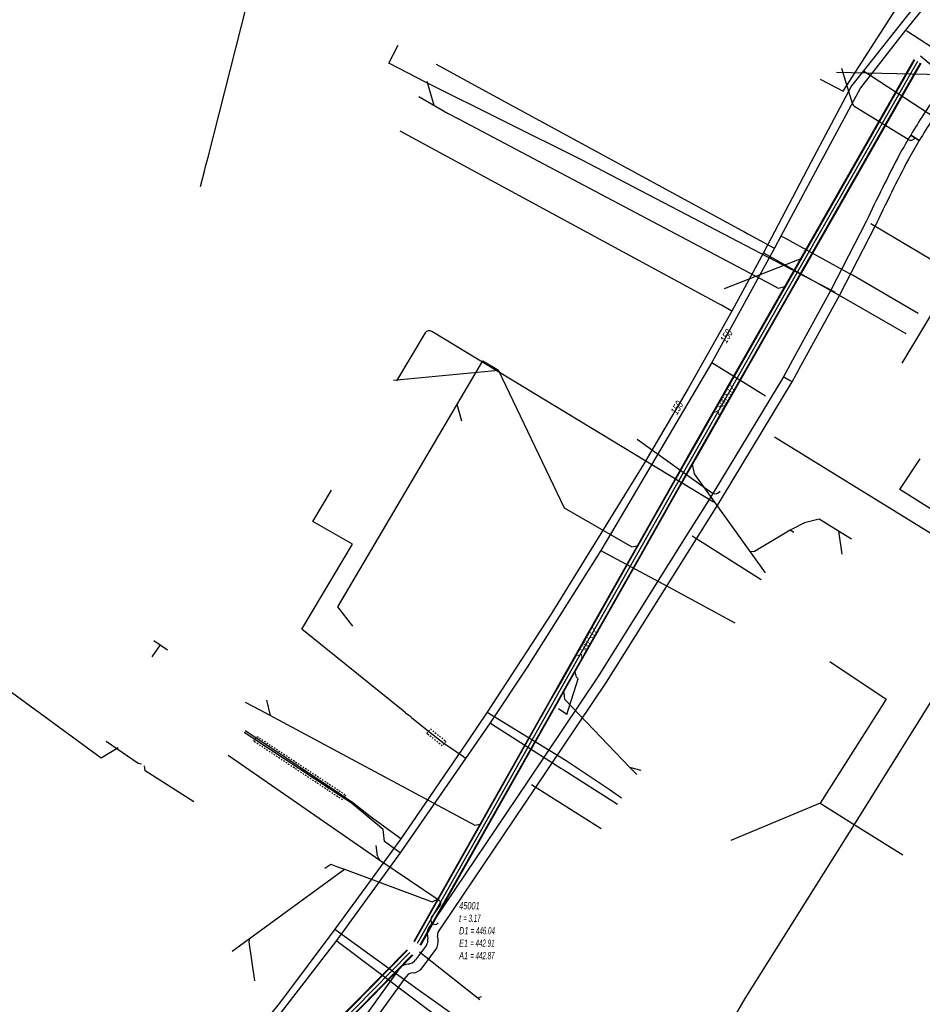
# Model space of a CAD drawing. Header units: metres. Extents: x 2695563 to 2696938, y 1260544 to 1262032.
# Tile 164 of 256: x 2696086 to 2696148, y 1261614 to 1261682. Entities that reach past the tile are written whole.
import ezdxf

# ---------------------------------------------------------------- set-up
doc = ezdxf.new("R2010")
doc.units = ezdxf.units.M
doc.linetypes.add('AUSGEZOGEN', pattern=[0])
doc.linetypes.add('VERDECKT2_S2', pattern=[0.18, 0.1, -0.08])
for name, color, linetype in [('AW_LK_ Haltung Text', 7, 'AUSGEZOGEN'), ('AW_LK_Haltung', 24, 'AUSGEZOGEN'), ('AW_LK_Normschacht Text', 24, 'AUSGEZOGEN'), ('EW_LK_Trasseabs', 1, 'AUSGEZOGEN'), ('EW_LK_Trasserand', 1, 'AUSGEZOGEN'), ('FM_LK_SW_TRASSEKANTE', 94, 'AUSGEZOGEN'), ('GA_LK_Leitung', 32, 'AUSGEZOGEN'), ('GA_LK_Leitung_Text', 32, 'AUSGEZOGEN'), ('GA_LK_Schutzrohr', 32, 'AUSGEZOGEN'), ('TV_LK_LEITUNG', 92, 'AUSGEZOGEN'), ('WA_LK_Leitung', 171, 'AUSGEZOGEN'), ('WA_LK_Leitung_Text', 171, 'AUSGEZOGEN'), ('WA_LK_Schutzrohr', 171, 'AUSGEZOGEN')]:
    doc.layers.add(name, color=color, linetype=linetype)
doc.styles.add('ARIAL', font='arial.ttf')
pattern_1 = [(0, (2708005, 1273150), (6075, 6075), [6075, -6075]), (90, (2708005, 1273150), (-6075, 6075), [6075, -6075])]

# ---------------------------------------------------------------- blocks, each defined once
blk = doc.blocks.new('COMPLEXOBJECT_1803')
at = {"layer": 'EW_LK_Trasserand', "color": 1, "linetype": 'AUSGEZOGEN', "transparency": 33554687}
for p, q in [((6148.655, 11677.778), (6148.352, 11677.334)), ((6146.533, 11674.52), (6147.121, 11674.14))]:
    blk.add_line(p, q, dxfattribs=at)
blk.add_lwpolyline([(6148.935, 11676.947), (6149.233, 11677.383), (6148.655, 11677.778)], dxfattribs=at)
for centre, radius, start, end in [((6189.707, 11648.607), 50.354, 145.21426, 149.02761), ((6191.149, 11647.677), 51.369, 145.26359, 148.99196)]:
    blk.add_arc(centre, radius, start, end, dxfattribs=at)
blk = doc.blocks.new('COMPLEXOBJECT_1806')
at = {"layer": 'EW_LK_Trasserand', "color": 1, "linetype": 'AUSGEZOGEN', "transparency": 33554687}
blk.add_line((6147.121, 11674.14), (6146.533, 11674.52), dxfattribs=at)
for points in [[(6143.455, 11668.533), (6141.017, 11663.801), (6138.352, 11658.949), (6137.725, 11657.806), (6138.324, 11657.444)], [(6138.324, 11657.444), (6138.94, 11658.566), (6141.635, 11663.472), (6144.08, 11668.217)]]:
    blk.add_lwpolyline(points, dxfattribs=at)
for centre, radius, start, end in [((6188.601, 11649.227), 49.086, 148.98372, 150.7772), ((6187.35, 11649.965), 46.934, 148.99655, 150.80278), ((6244.11, 11621.581), 111.067, 152.31099, 154.99271), ((6243.37, 11621.944), 109.543, 152.30243, 155.01258)]:
    blk.add_arc(centre, radius, start, end, dxfattribs=at)
blk = doc.blocks.new('COMPLEXOBJECT_1856')
at = {"layer": 'EW_LK_Trasserand', "color": 1, "linetype": 'AUSGEZOGEN', "transparency": 33554687}
for p, q in [((6113.112, 11619.13), (6113.141, 11618.935)), ((6113.853, 11618.908), (6113.821, 11619.118)), ((6113.043, 11618.504), (6112.291, 11617.481)), ((6112.766, 11616.945), (6113.693, 11618.207))]:
    blk.add_line(p, q, dxfattribs=at)
for points in [[(6113.883, 11619.444), (6114.155, 11619.837), (6120.593, 11629.386), (6125.492, 11636.684), (6131.716, 11646.606), (6133.189, 11648.955), (6133.514, 11649.482), (6138.324, 11657.444), (6137.725, 11657.806), (6132.916, 11649.847), (6132.595, 11649.325), (6131.123, 11646.978), (6124.905, 11637.065), (6120.012, 11629.776), (6113.578, 11620.232), (6113.222, 11619.72)], [(6111.161, 11616.859), (6107.836, 11612.241), (6103.716, 11606.866), (6098.741, 11600.721), (6093.882, 11595.203), (6092.657, 11593.84), (6082.613, 11582.524), (6076.104, 11575.638)], [(6076.578, 11575.121), (6083.13, 11582.051), (6093.179, 11593.374), (6094.405, 11594.737), (6099.276, 11600.269), (6104.266, 11606.433), (6108.398, 11611.824), (6111.634, 11616.319)]]:
    blk.add_lwpolyline(points, dxfattribs=at)
for centre, radius, start, end in [((6113.848, 11619.298), 0.755, 146.03092, 192.84706), ((6114.239, 11619.207), 0.427, 146.37589, 192.08782), ((6112.533, 11618.847), 0.615, 326.11438, 8.2656), ((6112.877, 11618.762), 0.987, 325.78475, 8.50076), ((6111.804, 11616.407), 0.786, 91.7115, 144.91206), ((6111.736, 11617.867), 0.676, 273.78051, 325.12683), ((6112.137, 11615.965), 0.615, 91.58948, 144.88541), ((6112.061, 11617.438), 0.86, 273.90427, 325.02997)]:
    blk.add_arc(centre, radius, start, end, dxfattribs=at)
blk = doc.blocks.new('COMPLEXOBJECT_2130')
at = {"layer": 'EW_LK_Trasseabs', "color": 1, "linetype": 'AUSGEZOGEN', "transparency": 33554687}
for p, q in [((6113.92, 11621.595), (6109.823, 11624.345)), ((6113.4, 11620.409), (6114, 11621.242))]:
    blk.add_line(p, q, dxfattribs=at)
for centre, radius, start, end in [((6113.783, 11621.378), 0.256, 327.83468, 57.70369), ((6113.638, 11620.228), 0.299, 142.82977, 319.5215)]:
    blk.add_arc(centre, radius, start, end, dxfattribs=at)
blk = doc.blocks.new('COMPLEXOBJECT_2165')
at = {"layer": 'EW_LK_Trasseabs', "color": 1, "linetype": 'AUSGEZOGEN', "transparency": 33554687}
blk.add_line((6112.956, 11660.832), (6110.982, 11657.521), dxfattribs=at)
blk.add_arc((6113.247, 11660.654), 0.341, 58.68551, 148.46334, dxfattribs=at)
blk = doc.blocks.new('COMPLEXOBJECT_2261')
at = {"layer": 'EW_LK_Trasseabs', "color": 1, "linetype": 'AUSGEZOGEN', "transparency": 33554687}
for p, q in [((6142.504, 11676.705), (6141.762, 11679.125)), ((6146.35, 11674.214), (6142.676, 11676.47))]:
    blk.add_line(p, q, dxfattribs=at)
blk.add_arc((6142.907, 11676.82), 0.419, 195.87627, 236.52564, dxfattribs=at)
blk = doc.blocks.new('COMPLEXOBJECT_2264')
at = {"layer": 'EW_LK_Trasseabs', "color": 1, "linetype": 'AUSGEZOGEN', "transparency": 33554687}
blk.add_line((6109.673, 11624.674), (6109.58, 11625.395), dxfattribs=at)
blk.add_arc((6110.358, 11624.788), 0.694, 189.41154, 219.60751, dxfattribs=at)

msp = doc.modelspace()

# ---------------------------------------------------------------- hatches: boundary and pattern name
at = {"layer": 'EW_LK_Trasserand', "lineweight": 18, "transparency": 33554687}
h = msp.add_hatch(dxfattribs=at)
h.set_pattern_fill('MUSTER', color=1, scale=6075, style=0, pattern_type=2)
h.set_pattern_definition(pattern_1)
h.paths.add_polyline_path([(2696149.625, 1261677.588), (2696149.322, 1261677.144), (2696149.26, 1261677.055), (2696149.199, 1261676.966), (2696149.138, 1261676.877), (2696149.077, 1261676.788), (2696149.016, 1261676.698), (2696148.955, 1261676.609), (2696148.895, 1261676.519), (2696148.835, 1261676.429), (2696148.775, 1261676.34), (2696148.715, 1261676.25), (2696148.655, 1261676.159), (2696148.596, 1261676.069), (2696148.536, 1261675.979), (2696148.477, 1261675.888), (2696148.418, 1261675.798), (2696148.36, 1261675.707), (2696148.301, 1261675.616), (2696148.243, 1261675.525), (2696148.185, 1261675.434), (2696148.127, 1261675.342), (2696148.069, 1261675.251), (2696148.012, 1261675.159), (2696147.954, 1261675.068), (2696147.897, 1261674.976), (2696147.84, 1261674.884), (2696147.784, 1261674.792), (2696147.727, 1261674.7), (2696147.671, 1261674.608), (2696147.615, 1261674.515), (2696147.559, 1261674.423), (2696147.503, 1261674.33), (2696148.091, 1261673.95), (2696148.147, 1261674.042), (2696148.202, 1261674.135), (2696148.259, 1261674.227), (2696148.315, 1261674.319), (2696148.371, 1261674.411), (2696148.428, 1261674.502), (2696148.485, 1261674.594), (2696148.542, 1261674.686), (2696148.599, 1261674.777), (2696148.656, 1261674.868), (2696148.714, 1261674.959), (2696148.771, 1261675.051), (2696148.829, 1261675.141), (2696148.888, 1261675.232), (2696148.946, 1261675.323), (2696149.004, 1261675.414), (2696149.063, 1261675.504), (2696149.122, 1261675.594), (2696149.181, 1261675.684), (2696149.24, 1261675.775), (2696149.3, 1261675.864), (2696149.36, 1261675.954), (2696149.419, 1261676.044), (2696149.479, 1261676.134), (2696149.54, 1261676.223), (2696149.6, 1261676.312), (2696149.661, 1261676.402), (2696149.722, 1261676.491), (2696149.782, 1261676.58), (2696149.844, 1261676.668), (2696149.905, 1261676.757), (2696150.203, 1261677.193)], flags=0)
h = msp.add_hatch(dxfattribs=at)
h.set_pattern_fill('MUSTER', color=1, scale=6075, style=0, pattern_type=2)
h.set_pattern_definition(pattern_1)
h.paths.add_polyline_path([(2696139.294, 1261657.254), (2696139.91, 1261658.376), (2696142.605, 1261663.282), (2696145.05, 1261668.027), (2696145.121, 1261668.178), (2696145.192, 1261668.33), (2696145.263, 1261668.481), (2696145.334, 1261668.632), (2696145.406, 1261668.783), (2696145.478, 1261668.934), (2696145.55, 1261669.085), (2696145.622, 1261669.236), (2696145.695, 1261669.386), (2696145.768, 1261669.537), (2696145.841, 1261669.687), (2696145.914, 1261669.837), (2696145.987, 1261669.987), (2696146.061, 1261670.137), (2696146.135, 1261670.287), (2696146.209, 1261670.437), (2696146.284, 1261670.587), (2696146.358, 1261670.736), (2696146.433, 1261670.886), (2696146.508, 1261671.035), (2696146.583, 1261671.184), (2696146.659, 1261671.333), (2696146.735, 1261671.482), (2696146.811, 1261671.631), (2696146.887, 1261671.78), (2696146.963, 1261671.929), (2696147.04, 1261672.077), (2696147.117, 1261672.225), (2696147.194, 1261672.374), (2696147.271, 1261672.522), (2696147.349, 1261672.67), (2696147.372, 1261672.712), (2696147.396, 1261672.753), (2696147.419, 1261672.795), (2696147.442, 1261672.836), (2696147.466, 1261672.878), (2696147.489, 1261672.92), (2696147.513, 1261672.961), (2696147.537, 1261673.003), (2696147.56, 1261673.044), (2696147.584, 1261673.085), (2696147.608, 1261673.127), (2696147.631, 1261673.168), (2696147.655, 1261673.21), (2696147.679, 1261673.251), (2696147.703, 1261673.292), (2696147.727, 1261673.334), (2696147.751, 1261673.375), (2696147.775, 1261673.416), (2696147.799, 1261673.457), (2696147.823, 1261673.498), (2696147.847, 1261673.54), (2696147.871, 1261673.581), (2696147.896, 1261673.622), (2696147.92, 1261673.663), (2696147.944, 1261673.704), (2696147.969, 1261673.745), (2696147.993, 1261673.786), (2696148.017, 1261673.827), (2696148.042, 1261673.868), (2696148.066, 1261673.909), (2696148.091, 1261673.95), (2696147.503, 1261674.33), (2696147.477, 1261674.288), (2696147.452, 1261674.245), (2696147.427, 1261674.202), (2696147.401, 1261674.16), (2696147.376, 1261674.117), (2696147.351, 1261674.075), (2696147.325, 1261674.032), (2696147.3, 1261673.989), (2696147.275, 1261673.947), (2696147.25, 1261673.904), (2696147.225, 1261673.861), (2696147.2, 1261673.818), (2696147.175, 1261673.776), (2696147.15, 1261673.733), (2696147.125, 1261673.69), (2696147.1, 1261673.647), (2696147.075, 1261673.604), (2696147.05, 1261673.561), (2696147.026, 1261673.518), (2696147.001, 1261673.475), (2696146.976, 1261673.432), (2696146.952, 1261673.389), (2696146.927, 1261673.346), (2696146.902, 1261673.303), (2696146.878, 1261673.26), (2696146.854, 1261673.217), (2696146.829, 1261673.174), (2696146.805, 1261673.131), (2696146.78, 1261673.087), (2696146.756, 1261673.044), (2696146.732, 1261673.001), (2696146.654, 1261672.852), (2696146.577, 1261672.704), (2696146.499, 1261672.555), (2696146.422, 1261672.406), (2696146.345, 1261672.257), (2696146.269, 1261672.108), (2696146.192, 1261671.959), (2696146.116, 1261671.809), (2696146.04, 1261671.66), (2696145.964, 1261671.51), (2696145.888, 1261671.361), (2696145.813, 1261671.211), (2696145.738, 1261671.061), (2696145.663, 1261670.911), (2696145.588, 1261670.761), (2696145.514, 1261670.61), (2696145.44, 1261670.46), (2696145.366, 1261670.309), (2696145.292, 1261670.159), (2696145.219, 1261670.008), (2696145.145, 1261669.857), (2696145.072, 1261669.706), (2696144.999, 1261669.555), (2696144.927, 1261669.404), (2696144.854, 1261669.253), (2696144.782, 1261669.102), (2696144.71, 1261668.95), (2696144.639, 1261668.798), (2696144.567, 1261668.647), (2696144.496, 1261668.495), (2696144.425, 1261668.343), (2696141.987, 1261663.611), (2696139.322, 1261658.759), (2696138.695, 1261657.616)], flags=0)
h = msp.add_hatch(dxfattribs=at)
h.set_pattern_fill('MUSTER', color=1, scale=6075, style=0, pattern_type=2)
h.set_pattern_definition(pattern_1)
h.paths.add_polyline_path([(2696071.963, 1261570.527), (2696072.163, 1261570.641), (2696072.362, 1261570.758), (2696072.559, 1261570.876), (2696072.756, 1261570.996), (2696072.951, 1261571.118), (2696073.145, 1261571.242), (2696073.338, 1261571.368), (2696073.53, 1261571.496), (2696073.72, 1261571.626), (2696073.909, 1261571.758), (2696074.097, 1261571.891), (2696074.283, 1261572.027), (2696074.468, 1261572.164), (2696074.652, 1261572.303), (2696074.834, 1261572.444), (2696075.015, 1261572.586), (2696075.194, 1261572.731), (2696075.372, 1261572.877), (2696075.549, 1261573.025), (2696075.724, 1261573.174), (2696075.898, 1261573.326), (2696076.07, 1261573.479), (2696076.24, 1261573.634), (2696076.409, 1261573.79), (2696076.577, 1261573.948), (2696076.743, 1261574.108), (2696076.907, 1261574.269), (2696077.07, 1261574.432), (2696077.231, 1261574.597), (2696077.39, 1261574.763), (2696077.548, 1261574.931), (2696084.1, 1261581.861), (2696094.149, 1261593.184), (2696095.375, 1261594.547), (2696100.246, 1261600.079), (2696105.236, 1261606.243), (2696109.368, 1261611.634), (2696112.604, 1261616.129), (2696112.615, 1261616.144), (2696112.626, 1261616.159), (2696112.638, 1261616.173), (2696112.65, 1261616.187), (2696112.663, 1261616.2), (2696112.675, 1261616.213), (2696112.689, 1261616.226), (2696112.703, 1261616.238), (2696112.717, 1261616.25), (2696112.731, 1261616.262), (2696112.746, 1261616.273), (2696112.761, 1261616.284), (2696112.776, 1261616.294), (2696112.792, 1261616.303), (2696112.808, 1261616.313), (2696112.824, 1261616.321), (2696112.841, 1261616.33), (2696112.858, 1261616.337), (2696112.874, 1261616.345), (2696112.892, 1261616.351), (2696112.909, 1261616.357), (2696112.927, 1261616.363), (2696112.944, 1261616.368), (2696112.962, 1261616.373), (2696112.98, 1261616.377), (2696112.998, 1261616.381), (2696113.017, 1261616.384), (2696113.035, 1261616.386), (2696113.053, 1261616.388), (2696113.072, 1261616.389), (2696113.09, 1261616.39), (2696113.115, 1261616.392), (2696113.139, 1261616.395), (2696113.164, 1261616.398), (2696113.188, 1261616.402), (2696113.212, 1261616.407), (2696113.237, 1261616.413), (2696113.26, 1261616.419), (2696113.284, 1261616.426), (2696113.308, 1261616.434), (2696113.331, 1261616.442), (2696113.354, 1261616.451), (2696113.377, 1261616.46), (2696113.399, 1261616.471), (2696113.422, 1261616.482), (2696113.444, 1261616.493), (2696113.465, 1261616.505), (2696113.486, 1261616.518), (2696113.507, 1261616.532), (2696113.528, 1261616.546), (2696113.548, 1261616.56), (2696113.567, 1261616.575), (2696113.586, 1261616.591), (2696113.605, 1261616.607), (2696113.623, 1261616.624), (2696113.641, 1261616.641), (2696113.658, 1261616.659), (2696113.675, 1261616.677), (2696113.691, 1261616.696), (2696113.706, 1261616.715), (2696113.722, 1261616.735), (2696113.736, 1261616.755), (2696114.663, 1261618.017), (2696114.676, 1261618.037), (2696114.689, 1261618.057), (2696114.701, 1261618.077), (2696114.713, 1261618.098), (2696114.724, 1261618.119), (2696114.734, 1261618.14), (2696114.744, 1261618.162), (2696114.754, 1261618.183), (2696114.763, 1261618.205), (2696114.772, 1261618.227), (2696114.78, 1261618.25), (2696114.787, 1261618.272), (2696114.794, 1261618.295), (2696114.801, 1261618.318), (2696114.806, 1261618.341), (2696114.812, 1261618.364), (2696114.816, 1261618.387), (2696114.821, 1261618.411), (2696114.824, 1261618.434), (2696114.827, 1261618.458), (2696114.83, 1261618.481), (2696114.832, 1261618.505), (2696114.833, 1261618.529), (2696114.834, 1261618.552), (2696114.834, 1261618.576), (2696114.833, 1261618.6), (2696114.833, 1261618.624), (2696114.831, 1261618.647), (2696114.829, 1261618.671), (2696114.826, 1261618.694), (2696114.823, 1261618.718), (2696114.791, 1261618.928), (2696114.789, 1261618.939), (2696114.787, 1261618.95), (2696114.785, 1261618.96), (2696114.784, 1261618.971), (2696114.783, 1261618.982), (2696114.782, 1261618.993), (2696114.782, 1261619.004), (2696114.782, 1261619.015), (2696114.782, 1261619.026), (2696114.782, 1261619.037), (2696114.783, 1261619.048), (2696114.784, 1261619.059), (2696114.785, 1261619.07), (2696114.786, 1261619.081), (2696114.788, 1261619.092), (2696114.79, 1261619.103), (2696114.792, 1261619.113), (2696114.795, 1261619.124), (2696114.798, 1261619.135), (2696114.801, 1261619.145), (2696114.805, 1261619.156), (2696114.808, 1261619.166), (2696114.812, 1261619.176), (2696114.816, 1261619.186), (2696114.821, 1261619.196), (2696114.826, 1261619.206), (2696114.831, 1261619.216), (2696114.836, 1261619.226), (2696114.841, 1261619.235), (2696114.847, 1261619.245), (2696114.853, 1261619.254), (2696115.125, 1261619.647), (2696121.563, 1261629.196), (2696126.462, 1261636.494), (2696132.686, 1261646.416), (2696134.159, 1261648.765), (2696134.484, 1261649.292), (2696139.294, 1261657.254), (2696138.695, 1261657.616), (2696133.886, 1261649.657), (2696133.565, 1261649.135), (2696132.093, 1261646.788), (2696125.875, 1261636.875), (2696120.982, 1261629.586), (2696114.548, 1261620.042), (2696114.192, 1261619.53), (2696114.181, 1261619.513), (2696114.171, 1261619.496), (2696114.161, 1261619.479), (2696114.151, 1261619.462), (2696114.142, 1261619.444), (2696114.133, 1261619.426), (2696114.125, 1261619.408), (2696114.118, 1261619.39), (2696114.11, 1261619.371), (2696114.104, 1261619.352), (2696114.097, 1261619.333), (2696114.092, 1261619.314), (2696114.087, 1261619.295), (2696114.082, 1261619.276), (2696114.078, 1261619.256), (2696114.074, 1261619.237), (2696114.071, 1261619.217), (2696114.068, 1261619.197), (2696114.066, 1261619.177), (2696114.065, 1261619.158), (2696114.064, 1261619.138), (2696114.063, 1261619.118), (2696114.063, 1261619.098), (2696114.064, 1261619.078), (2696114.065, 1261619.058), (2696114.066, 1261619.038), (2696114.068, 1261619.018), (2696114.071, 1261618.999), (2696114.074, 1261618.979), (2696114.078, 1261618.959), (2696114.082, 1261618.94), (2696114.111, 1261618.745), (2696114.113, 1261618.731), (2696114.115, 1261618.716), (2696114.116, 1261618.702), (2696114.117, 1261618.687), (2696114.117, 1261618.672), (2696114.117, 1261618.658), (2696114.117, 1261618.643), (2696114.117, 1261618.629), (2696114.116, 1261618.614), (2696114.115, 1261618.6), (2696114.113, 1261618.585), (2696114.111, 1261618.571), (2696114.109, 1261618.556), (2696114.107, 1261618.542), (2696114.104, 1261618.528), (2696114.1, 1261618.513), (2696114.097, 1261618.499), (2696114.093, 1261618.485), (2696114.089, 1261618.471), (2696114.084, 1261618.457), (2696114.079, 1261618.444), (2696114.074, 1261618.43), (2696114.068, 1261618.416), (2696114.063, 1261618.403), (2696114.056, 1261618.39), (2696114.05, 1261618.377), (2696114.043, 1261618.364), (2696114.036, 1261618.351), (2696114.029, 1261618.339), (2696114.021, 1261618.326), (2696114.013, 1261618.314), (2696113.261, 1261617.291), (2696113.25, 1261617.275), (2696113.238, 1261617.26), (2696113.225, 1261617.244), (2696113.213, 1261617.23), (2696113.2, 1261617.215), (2696113.186, 1261617.201), (2696113.172, 1261617.187), (2696113.158, 1261617.174), (2696113.143, 1261617.161), (2696113.128, 1261617.149), (2696113.112, 1261617.137), (2696113.097, 1261617.125), (2696113.08, 1261617.114), (2696113.064, 1261617.104), (2696113.047, 1261617.094), (2696113.03, 1261617.084), (2696113.013, 1261617.075), (2696112.995, 1261617.066), (2696112.978, 1261617.058), (2696112.96, 1261617.051), (2696112.941, 1261617.044), (2696112.923, 1261617.037), (2696112.904, 1261617.031), (2696112.886, 1261617.026), (2696112.867, 1261617.021), (2696112.848, 1261617.016), (2696112.829, 1261617.013), (2696112.809, 1261617.009), (2696112.79, 1261617.007), (2696112.77, 1261617.005), (2696112.751, 1261617.003), (2696112.727, 1261617.002), (2696112.704, 1261617), (2696112.681, 1261616.998), (2696112.657, 1261616.995), (2696112.634, 1261616.991), (2696112.611, 1261616.986), (2696112.588, 1261616.981), (2696112.565, 1261616.975), (2696112.543, 1261616.968), (2696112.52, 1261616.961), (2696112.498, 1261616.953), (2696112.476, 1261616.945), (2696112.454, 1261616.935), (2696112.433, 1261616.925), (2696112.412, 1261616.915), (2696112.391, 1261616.904), (2696112.371, 1261616.892), (2696112.351, 1261616.879), (2696112.331, 1261616.866), (2696112.312, 1261616.853), (2696112.293, 1261616.839), (2696112.275, 1261616.824), (2696112.257, 1261616.809), (2696112.239, 1261616.793), (2696112.222, 1261616.777), (2696112.206, 1261616.76), (2696112.19, 1261616.743), (2696112.174, 1261616.725), (2696112.159, 1261616.707), (2696112.145, 1261616.688), (2696112.131, 1261616.669), (2696108.806, 1261612.051), (2696104.686, 1261606.676), (2696099.711, 1261600.531), (2696094.852, 1261595.013), (2696093.627, 1261593.65), (2696083.583, 1261582.334), (2696077.074, 1261575.448), (2696076.921, 1261575.285), (2696076.767, 1261575.124), (2696076.611, 1261574.965), (2696076.454, 1261574.807), (2696076.295, 1261574.65), (2696076.134, 1261574.496), (2696075.973, 1261574.342), (2696075.809, 1261574.19), (2696075.644, 1261574.04), (2696075.478, 1261573.892), (2696075.31, 1261573.745), (2696075.141, 1261573.599), (2696074.97, 1261573.456), (2696074.799, 1261573.314), (2696074.625, 1261573.174), (2696074.45, 1261573.035), (2696074.274, 1261572.898), (2696074.097, 1261572.763), (2696073.918, 1261572.629), (2696073.738, 1261572.498), (2696073.557, 1261572.368), (2696073.375, 1261572.239), (2696073.191, 1261572.113), (2696073.006, 1261571.988), (2696072.82, 1261571.866), (2696072.633, 1261571.744), (2696072.444, 1261571.625), (2696072.255, 1261571.508), (2696072.064, 1261571.392), (2696071.872, 1261571.279), (2696071.679, 1261571.167)], flags=0)

# ---------------------------------------------------------------- linework, layer by layer
at = {"layer": 'AW_LK_Haltung', "linetype": 'AUSGEZOGEN', "transparency": 33554687}
for p, q in [((2696139.565, 1261665.2), (2696147.751, 1261679.561)), ((2696139.583, 1261665.19), (2696147.769, 1261679.551)), ((2696139.6, 1261665.18), (2696147.786, 1261679.541)), ((2696140, 1261664.952), (2696148.186, 1261679.313)), ((2696140.017, 1261664.942), (2696148.203, 1261679.303)), ((2696140.035, 1261664.932), (2696148.221, 1261679.293)), ((2696138.822, 1261663.896), (2696139.565, 1261665.2)), ((2696138.84, 1261663.886), (2696139.583, 1261665.19)), ((2696138.857, 1261663.876), (2696139.6, 1261665.18)), ((2696139.257, 1261663.648), (2696140, 1261664.952)), ((2696139.274, 1261663.638), (2696140.017, 1261664.942)), ((2696139.292, 1261663.628), (2696140.035, 1261664.932)), ((2696132.375, 1261652.58), (2696138.822, 1261663.896)), ((2696132.393, 1261652.57), (2696138.84, 1261663.886)), ((2696132.41, 1261652.56), (2696138.857, 1261663.876)), ((2696132.81, 1261652.332), (2696139.257, 1261663.648)), ((2696132.827, 1261652.322), (2696139.274, 1261663.638)), ((2696132.845, 1261652.312), (2696139.292, 1261663.628)), ((2696130.885, 1261649.963), (2696132.375, 1261652.58)), ((2696130.903, 1261649.953), (2696132.393, 1261652.57)), ((2696130.92, 1261649.944), (2696132.41, 1261652.56)), ((2696131.32, 1261649.716), (2696132.81, 1261652.332)), ((2696131.337, 1261649.707), (2696132.827, 1261652.322)), ((2696131.355, 1261649.697), (2696132.845, 1261652.312)), ((2696128.327, 1261645.438), (2696130.885, 1261649.963)), ((2696128.344, 1261645.428), (2696130.903, 1261649.953)), ((2696128.362, 1261645.418), (2696130.92, 1261649.944)), ((2696128.762, 1261645.192), (2696131.32, 1261649.716)), ((2696128.78, 1261645.182), (2696131.337, 1261649.707)), ((2696128.797, 1261645.172), (2696131.355, 1261649.697)), ((2696123.289, 1261636.526), (2696128.327, 1261645.438)), ((2696123.306, 1261636.516), (2696128.344, 1261645.428)), ((2696123.324, 1261636.506), (2696128.362, 1261645.418)), ((2696123.724, 1261636.28), (2696128.762, 1261645.192)), ((2696123.742, 1261636.27), (2696128.78, 1261645.182)), ((2696123.759, 1261636.26), (2696128.797, 1261645.172)), ((2696122.613, 1261635.329), (2696123.289, 1261636.526)), ((2696122.63, 1261635.319), (2696123.306, 1261636.516)), ((2696122.648, 1261635.309), (2696123.324, 1261636.506)), ((2696123.048, 1261635.083), (2696123.724, 1261636.28)), ((2696123.066, 1261635.073), (2696123.742, 1261636.27)), ((2696123.083, 1261635.063), (2696123.759, 1261636.26)), ((2696117.905, 1261627), (2696122.613, 1261635.329)), ((2696117.922, 1261626.99), (2696122.63, 1261635.319)), ((2696117.94, 1261626.98), (2696122.648, 1261635.309)), ((2696118.34, 1261626.754), (2696123.048, 1261635.083)), ((2696118.358, 1261626.744), (2696123.066, 1261635.073)), ((2696118.375, 1261626.734), (2696123.083, 1261635.063)), ((2696113.157, 1261618.578), (2696117.905, 1261627)), ((2696113.174, 1261618.568), (2696117.922, 1261626.99)), ((2696113.192, 1261618.558), (2696117.94, 1261626.98)), ((2696113.592, 1261618.332), (2696118.34, 1261626.754)), ((2696113.61, 1261618.322), (2696118.358, 1261626.744)), ((2696113.627, 1261618.312), (2696118.375, 1261626.734)), ((2696100.63, 1261605.768), (2696112.681, 1261617.993)), ((2696100.644, 1261605.754), (2696112.695, 1261617.979)), ((2696100.658, 1261605.74), (2696112.709, 1261617.964)), ((2696100.986, 1261605.416), (2696113.037, 1261617.642)), ((2696101, 1261605.402), (2696113.051, 1261617.627)), ((2696101.014, 1261605.388), (2696113.065, 1261617.613))]:
    msp.add_line(p, q, dxfattribs=at)
at = {"layer": 'AW_LK_Haltung', "color": 255, "transparency": 33554687}
for p, q in [((2696139.8, 1261665.066), (2696147.986, 1261679.427)), ((2696139.057, 1261663.762), (2696139.8, 1261665.066)), ((2696132.61, 1261652.446), (2696139.057, 1261663.762)), ((2696131.12, 1261649.83), (2696132.61, 1261652.446)), ((2696128.562, 1261645.305), (2696131.12, 1261649.83)), ((2696123.524, 1261636.393), (2696128.562, 1261645.305)), ((2696122.848, 1261635.196), (2696123.524, 1261636.393)), ((2696118.14, 1261626.867), (2696122.848, 1261635.196)), ((2696113.392, 1261618.445), (2696118.14, 1261626.867)), ((2696100.822, 1261605.578), (2696112.873, 1261617.803))]:
    msp.add_line(p, q, dxfattribs=at)
at = {"layer": 'AW_LK_Haltung', "color": 24, "linetype": 'AUSGEZOGEN', "transparency": 33554687}
for p, q in [((2696149.68, 1261678.521), (2696148.183, 1261679.782)), ((2696142.36, 1261678.67), (2696149.687, 1261678.517)), ((2696114.054, 1261678.054), (2696114.53, 1261676.397)), ((2696113.49, 1261676.995), (2696115.484, 1261675.849)), ((2696115.484, 1261675.849), (2696116.279, 1261675.428)), ((2696116.279, 1261675.428), (2696137.884, 1261663.984)), ((2696134.623, 1261663.712), (2696139.939, 1261665.801)), ((2696111.74, 1261657.37), (2696118.99, 1261658.08)), ((2696116.457, 1261654.544), (2696116.135, 1261655.7)), ((2696139.423, 1261646.848), (2696139.168, 1261647.006)), ((2696142.772, 1261645.355), (2696142.527, 1261646.934)), ((2696143.404, 1261646.395), (2696142.996, 1261646.646)), ((2696095.045, 1261638.245), (2696095.617, 1261639.066)), ((2696095.165, 1261639.38), (2696096.109, 1261638.723)), ((2696102.96, 1261635.24), (2696103.205, 1261634.199)), ((2696123.729, 1261634.248), (2696123.143, 1261634.659)), ((2696128.874, 1261630.388), (2696128.085, 1261630.599)), ((2696100.592, 1261617.894), (2696108.345, 1261623.554)), ((2696117.7, 1261614.52), (2696113.531, 1261617.818)), ((2696117.795, 1261614.746), (2696117.536, 1261614.65))]:
    msp.add_line(p, q, dxfattribs=at)
for points in [[(2696137.884, 1261663.984), (2696138.326, 1261663.749), (2696138.881, 1261663.87)], [(2696108.921, 1261640.357), (2696107.882, 1261641.702), (2696117.913, 1261658.715), (2696118.998, 1261658.08)], [(2696118.987, 1261658.086), (2696123.53, 1261648.54), (2696128.222, 1261645.843), (2696128.675, 1261645.949)], [(2696137.471, 1261644.058), (2696132.544, 1261650.906), (2696132.406, 1261651.568)], [(2696142.996, 1261646.646), (2696141.165, 1261647.773), (2696140.15, 1261647.502), (2696139.168, 1261647.006)], [(2696139.168, 1261647.006), (2696136.695, 1261645.531), (2696136.42, 1261645.519)], [(2696123.729, 1261634.248), (2696124.515, 1261636.72), (2696124.396, 1261636.845), (2696124.293, 1261637.204)], [(2696128.557, 1261630.107), (2696128.085, 1261630.599), (2696123.585, 1261635.289), (2696123.532, 1261635.786)], [(2696101.479, 1261635.114), (2696102.503, 1261634.583), (2696117.371, 1261626.611), (2696117.71, 1261626.68)], [(2696091.861, 1261632.424), (2696094.083, 1261630.89), (2696094.305, 1261630.857)], [(2696097.941, 1261628.224), (2696094.565, 1261630.37), (2696094.511, 1261630.715)], [(2696106.981, 1261623.644), (2696107.408, 1261623.904), (2696107.877, 1261623.729)], [(2696107.877, 1261623.729), (2696108.345, 1261623.554), (2696114.406, 1261621.296), (2696114.86, 1261621.506)], [(2696102.154, 1261615.839), (2696101.761, 1261618.532), (2696101.803, 1261618.778)]]:
    msp.add_lwpolyline(points, dxfattribs=at)
at = {"layer": 'EW_LK_Trasseabs', "color": 1, "linetype": 'AUSGEZOGEN', "transparency": 33554687}
for p, q in [((2696111.417, 1261679.289), (2696112.066, 1261680.556)), ((2696114.003, 1261677.959), (2696111.417, 1261679.289)), ((2696149.878, 1261665.119), (2696144.737, 1261668.185)), ((2696146.913, 1261658.548), (2696149.775, 1261663.303)), ((2696133.862, 1261648.95), (2696114.394, 1261660.755)), ((2696170.459, 1261633.459), (2696138.076, 1261653.442)), ((2696133.728, 1261649.599), (2696128.577, 1261653.271)), ((2696137.172, 1261643.573), (2696132.389, 1261646.602)), ((2696110.793, 1261624.155), (2696100.299, 1261631.426)), ((2696126.1, 1261626.346), (2696121.272, 1261629.391))]:
    msp.add_line(p, q, dxfattribs=at)
msp.add_lwpolyline([(2696142.296, 1261663.447), (2696124.728, 1261672.619), (2696114.003, 1261677.959)], dxfattribs=at)
for centre, radius, start, end in [((2696147.502, 1261674.316), 0.344, 238.15585, 329.18064), ((2696133.974, 1261649.95), 0.428, 234.93326, 323.8658)]:
    msp.add_arc(centre, radius, start, end, dxfattribs=at)
at = {"layer": 'FM_LK_SW_TRASSEKANTE', "color": 94, "linetype": 'AUSGEZOGEN', "transparency": 33554687}
for points in [[(2696098.913, 1261672.808), (2696105.762, 1261699.781), (2696112.885, 1261697.698), (2696123.333, 1261693.009), (2696125.97, 1261691.597), (2696138.533, 1261684.869), (2696145.421, 1261690.19), (2696148.666, 1261686.439)], [(2696141.248, 1261678.2), (2696142.397, 1261677.592), (2696142.84, 1261677.359), (2696148.666, 1261686.439), (2696149.826, 1261687.227), (2696154.482, 1261690.29), (2696170.296, 1261698.595)], [(2696098.396, 1261670.772), (2696098.667, 1261671.838), (2696098.745, 1261672.147), (2696098.913, 1261672.808)]]:
    msp.add_lwpolyline(points, dxfattribs=at)
at = {"layer": 'GA_LK_Leitung', "color": 32, "linetype": 'AUSGEZOGEN', "transparency": 33554687}
for p, q in [((2696137.319, 1261666.176), (2696142.709, 1261663.173)), ((2696142.709, 1261663.173), (2696147.157, 1261660.599)), ((2696118.211, 1261634.425), (2696123.677, 1261631.083))]:
    msp.add_line(p, q, dxfattribs=at)
for points in [[(2696174.212, 1261702.109), (2696158.615, 1261693.841), (2696152.111, 1261688.747), (2696144.238, 1261678.778), (2696143.414, 1261677.735), (2696140.607, 1261672.441), (2696137.319, 1261666.176), (2696135.135, 1261662.161), (2696132.112, 1261656.794), (2696129.051, 1261651.597), (2696122.607, 1261641.164), (2696118.211, 1261634.425), (2696116.833, 1261632.364), (2696113.298, 1261627.21), (2696112.24, 1261625.671), (2696109.823, 1261622.35), (2696107.673, 1261619.418), (2696103.915, 1261614.381), (2696096.343, 1261604.972)], [(2696144.238, 1261678.778), (2696149.291, 1261675.477), (2696149.568, 1261675.296)], [(2696135.135, 1261662.161), (2696134.419, 1261662.557), (2696134.196, 1261662.68), (2696133.945, 1261662.819), (2696112.21, 1261674.594)], [(2696112.24, 1261625.671), (2696112.062, 1261625.8), (2696110.137, 1261627.201), (2696108.908, 1261628.183), (2696108.352, 1261628.554), (2696102.224, 1261632.637), (2696101.49, 1261633.127)], [(2696123.677, 1261631.083), (2696126.644, 1261629.091), (2696127.513, 1261628.508)], [(2696107.673, 1261619.418), (2696113.454, 1261615.244), (2696114.868, 1261614.222), (2696115.859, 1261613.507), (2696116.647, 1261612.938)]]:
    msp.add_lwpolyline(points, dxfattribs=at)
at = {"layer": 'GA_LK_Schutzrohr', "color": 32, "linetype": 'VERDECKT2_S2', "transparency": 33554687}
msp.add_lwpolyline([(2696102.297, 1261632.748), (2696108.439, 1261628.685), (2696108.219, 1261628.352), (2696102.077, 1261632.414), (2696102.297, 1261632.748)], close=True, dxfattribs=at)
at = {"layer": 'TV_LK_LEITUNG', "color": 92, "linetype": 'AUSGEZOGEN', "transparency": 33554687}
for p, q in [((2696154.862, 1261644.741), (2696143.584, 1261626.663)), ((2696141.239, 1261628.118), (2696135.064, 1261625.546)), ((2696141.239, 1261628.118), (2696143.584, 1261626.663)), ((2696143.584, 1261626.663), (2696146.951, 1261624.55))]:
    msp.add_line(p, q, dxfattribs=at)
for points in [[(2696154.862, 1261644.741), (2696153.927, 1261645.294), (2696146.751, 1261649.81), (2696148.159, 1261651.94)], [(2696082.023, 1261638.194), (2696091.534, 1261631.257), (2696092.693, 1261631.973)], [(2696141.918, 1261637.92), (2696145.811, 1261635.31), (2696141.239, 1261628.118)], [(2696143.584, 1261626.663), (2696136.03, 1261614.623), (2696131.853, 1261607.412)]]:
    msp.add_lwpolyline(points, dxfattribs=at)
at = {"layer": 'WA_LK_Leitung', "color": 7, "linetype": 'AUSGEZOGEN', "transparency": 33554687}
for p, q in [((2696143.518, 1261664.631), (2696148.011, 1261662.018)), ((2696133.756, 1261658.593), (2696137.452, 1261656.288)), ((2696131.27, 1261642.806), (2696135.341, 1261640.599)), ((2696123.464, 1261630.456), (2696127.217, 1261628.055))]:
    msp.add_line(p, q, dxfattribs=at)
for points in [[(2696174.296, 1261701.521), (2696158.963, 1261693.456), (2696152.562, 1261688.322), (2696147.148, 1261681.586), (2696144.038, 1261677.604), (2696141.072, 1261672.114), (2696138.532, 1261667.347), (2696138.074, 1261666.509), (2696133.756, 1261658.593), (2696127.487, 1261647.965), (2696126.083, 1261645.593), (2696120.989, 1261637.539), (2696118.426, 1261633.678), (2696116.722, 1261631.221), (2696112.199, 1261624.69), (2696107.787, 1261618.624), (2696102.737, 1261612.063)], [(2696147.148, 1261681.586), (2696147.305, 1261681.484), (2696151.74, 1261678.61), (2696151.966, 1261678.464)], [(2696114.679, 1261679.227), (2696117.599, 1261677.639), (2696135.834, 1261667.727), (2696135.974, 1261667.65), (2696136.234, 1261667.509), (2696137.909, 1261666.599), (2696138.074, 1261666.509)], [(2696138.532, 1261667.347), (2696138.697, 1261667.257), (2696143.02, 1261664.902), (2696143.276, 1261664.763), (2696143.518, 1261664.631)], [(2696112.578, 1261634.383), (2696112.414, 1261634.515), (2696105.4, 1261640.15), (2696108.91, 1261646.03), (2696106.16, 1261647.6), (2696107.456, 1261649.778)], [(2696126.083, 1261645.593), (2696126.248, 1261645.504), (2696131.004, 1261642.949), (2696131.27, 1261642.806)], [(2696112.578, 1261634.383), (2696112.8, 1261634.205), (2696112.859, 1261634.158), (2696112.985, 1261634.056), (2696114.054, 1261633.197), (2696114.169, 1261633.105), (2696115.24, 1261632.245)], [(2696118.426, 1261633.678), (2696118.584, 1261633.577), (2696123.309, 1261630.555), (2696123.464, 1261630.456)], [(2696112.199, 1261624.69), (2696112.047, 1261624.8), (2696111.874, 1261624.924), (2696111.107, 1261625.477), (2696111.021, 1261626.313), (2696108.82, 1261628.146), (2696108.306, 1261628.484), (2696102.15, 1261632.524), (2696101.409, 1261633.011)], [(2696116.722, 1261631.221), (2696116.568, 1261631.328), (2696115.368, 1261632.156), (2696115.24, 1261632.245)], [(2696107.787, 1261618.624), (2696107.937, 1261618.511), (2696113.148, 1261614.597), (2696114.371, 1261613.678), (2696116.207, 1261612.299)]]:
    msp.add_lwpolyline(points, dxfattribs=at)
at = {"layer": 'WA_LK_Schutzrohr', "color": 7, "linetype": 'VERDECKT2_S2', "transparency": 33554687}
for points in [[(2696114.043, 1261632.949), (2696114.294, 1261633.261), (2696115.365, 1261632.4), (2696115.115, 1261632.089), (2696114.043, 1261632.949)], [(2696102.297, 1261632.748), (2696108.439, 1261628.685), (2696108.219, 1261628.352), (2696102.077, 1261632.414), (2696102.297, 1261632.748)]]:
    msp.add_lwpolyline(points, close=True, dxfattribs=at)

# ---------------------------------------------------------------- block references
at = {"layer": 'EW_LK_Trasseabs', "color": 1, "linetype": 'AUSGEZOGEN', "lineweight": -3, "transparency": 33554687}
for name in ['COMPLEXOBJECT_2261', 'COMPLEXOBJECT_2165', 'COMPLEXOBJECT_2264', 'COMPLEXOBJECT_2130']:
    msp.add_blockref(name, (2690000.97, 1249999.81), dxfattribs=at)
at = {"layer": 'EW_LK_Trasserand', "color": 1, "linetype": 'AUSGEZOGEN', "lineweight": -3, "transparency": 33554687}
for name in ['COMPLEXOBJECT_1803', 'COMPLEXOBJECT_1806', 'COMPLEXOBJECT_1856']:
    msp.add_blockref(name, (2690000.97, 1249999.81), dxfattribs=at)

# ---------------------------------------------------------------- texts
at = {"layer": 'AW_LK_ Haltung Text', "color": 24, "transparency": 33554687, "char_height": 0.55705, "width": 2.75543, "attachment_point": 5, "style": 'ARIAL'}
for insert, rotation in [((2696134.632, 1261656.027), 60.147), ((2696125.141, 1261639.188), 60.3963)]:
    msp.add_mtext('\\A1;{\\fArial|i1|b0;\\H0.557054;\\W0.700000;\\C24;> \\W0.490000;500 STZ}\\P', dxfattribs=dict(at, insert=insert, rotation=rotation))
at = {"layer": 'AW_LK_Normschacht Text', "color": 24, "transparency": 33554687, "insert": (2696116.274, 1261621.288), "char_height": 0.50641, "width": 2.84242, "attachment_point": 1, "line_spacing_factor": 1.024096, "style": 'ARIAL'}
msp.add_mtext('\\A1;{\\fArial|i1|b0;\\H0.506413;\\W0.696409;\\C24;45001}\\P{\\fArial|i1|b0;\\H0.505000;\\W0.696409;\\C24;t \\W0.487486;= 3.17}\\P{\\fArial|i1|b0;\\H0.505000;\\W0.696409;\\C24;D1 \\W0.487486;= 446.04}\\P{\\fArial|i1|b0;\\H0.505000;\\W0.696409;\\C24;E1 \\W0.487486;= 442.91}\\P{\\fArial|i1|b0;\\H0.505000;\\W0.696409;\\C24;A1 \\W0.487486;= 442.87}\\P', dxfattribs=at)
at = {"layer": 'GA_LK_Leitung_Text', "color": 32, "transparency": 33554687, "insert": (2696131.338, 1261655.469), "char_height": 0.55825, "width": 1.10806, "attachment_point": 5, "rotation": 59.5026, "style": 'ARIAL'}
msp.add_mtext('\\A1;{\\fArial|i1|b0;\\H0.558250;\\W0.700000;\\C32;150}\\P', dxfattribs=at)
at = {"layer": 'WA_LK_Leitung_Text', "color": 7, "transparency": 33554687, "insert": (2696134.762, 1261660.426), "char_height": 0.55426, "width": 1.10014, "attachment_point": 5, "rotation": 59.4657, "style": 'ARIAL'}
msp.add_mtext('\\A1;{\\fArial|i1|b0;\\H0.554263;\\W0.700000;\\C7;150}\\P', dxfattribs=at)

doc.saveas('drawing.dxf')
